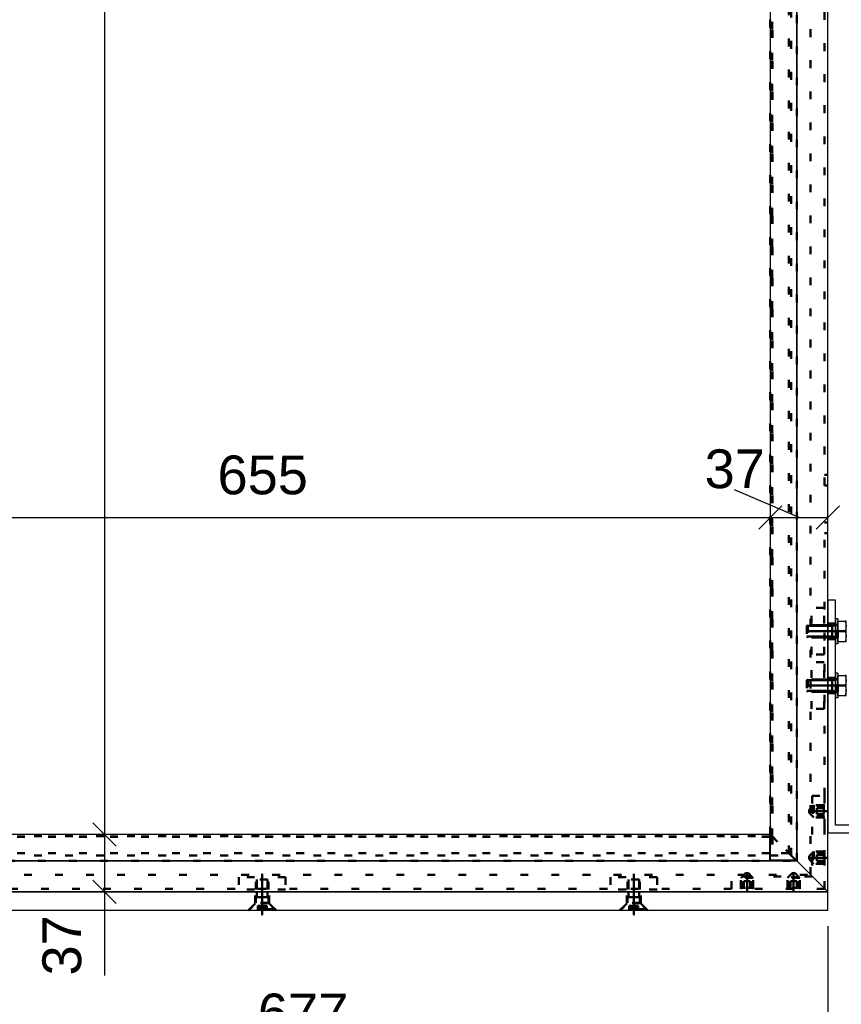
# Model space of a CAD drawing. Header units: millimetres. Extents: x -30 to 390, y -521 to -224.
# Tile 3 of 19: x 28 to 81, y -455 to -391. Entities that reach past the tile are written whole.
import ezdxf

# ---------------------------------------------------------------- set-up
doc = ezdxf.new("R2010")
doc.units = ezdxf.units.MM
doc.linetypes.add('DOT', pattern=[2, 0.5, -1.5])
doc.linetypes.add('STRICHPUNKT2', pattern=[18.5, 10, -4, 0.5, -4])
doc.layers.get('0').update_dxf_attribs({"linetype": 'CONTINUOUS'})
doc.layers.add('DIM49', color=4, linetype='CONTINUOUS')
doc.layers.add('TXT_DIM49', color=2, linetype='CONTINUOUS')
doc.layers.add('LE_ALL', color=7, linetype='CONTINUOUS', lineweight=50)
doc.styles.add('ARIAL', font='arial.ttf')

# ---------------------------------------------------------------- blocks, each defined once
blk = doc.blocks.new('1017-1 Connector 90 M8 VERT_00504', base_point=(75.235, -447.094))
at = {"layer": 'LE_ALL', "color": 3, "linetype": 'DOT'}
for p, q in [((79.035, -441.094), (79.035, -446.294)), ((79.035, -441.094), (79.835, -441.094)), ((79.835, -441.694), (79.035, -441.694)), ((79.835, -441.094), (79.835, -447.094)), ((79.835, -442.494), (79.035, -442.494)), ((79.835, -444.694), (79.035, -444.694)), ((79.835, -445.494), (79.035, -445.494)), ((73.835, -447.094), (73.835, -446.294)), ((79.035, -446.294), (73.835, -446.294)), ((74.435, -447.094), (74.435, -446.294)), ((75.235, -447.094), (75.235, -446.294)), ((77.435, -447.094), (77.435, -446.294)), ((78.235, -447.094), (78.235, -446.294))]:
    blk.add_line(p, q, dxfattribs=at)
blk = doc.blocks.new('DIN 13-M8_00506', base_point=(79.835, -445.434))
at = {"layer": 'LE_ALL', "color": 3, "linetype": 'DOT'}
for p, q in [((79.835, -441.694), (79.035, -441.694)), ((79.835, -441.754), (79.035, -441.754)), ((79.835, -442.434), (79.035, -442.434)), ((79.835, -442.494), (79.035, -442.494)), ((79.835, -444.694), (79.035, -444.694)), ((79.835, -444.754), (79.035, -444.754)), ((79.835, -445.434), (79.035, -445.434)), ((79.835, -445.494), (79.035, -445.494))]:
    blk.add_line(p, q, dxfattribs=at)
blk = doc.blocks.new('DIN 13-M8_00505')
blk.add_blockref('DIN 13-M8_00506', (79.835, -445.434))
blk = doc.blocks.new('_00508', base_point=(80.035, -445.094))
at = {"layer": 'LE_ALL', "color": 1, "linetype": 'STRICHPUNKT2'}
for p, q in [((80.035, -442.094), (78.835, -442.094)), ((80.035, -445.094), (78.835, -445.094)), ((74.835, -447.294), (74.835, -446.094)), ((77.835, -447.294), (77.835, -446.094))]:
    blk.add_line(p, q, dxfattribs=at)
blk = doc.blocks.new('_00507')
blk.add_blockref('_00508', (80.035, -445.094))
blk = doc.blocks.new('DIN 13-M8_00510', base_point=(74.495, -447.094))
at = {"layer": 'LE_ALL', "color": 3, "linetype": 'DOT'}
for p, q in [((74.435, -447.094), (74.435, -446.294)), ((74.495, -447.094), (74.495, -446.294)), ((75.175, -447.094), (75.175, -446.294)), ((75.235, -447.094), (75.235, -446.294)), ((77.435, -447.094), (77.435, -446.294)), ((77.495, -447.094), (77.495, -446.294)), ((78.175, -447.094), (78.175, -446.294)), ((78.235, -447.094), (78.235, -446.294))]:
    blk.add_line(p, q, dxfattribs=at)
blk = doc.blocks.new('DIN 13-M8_00509')
blk.add_blockref('DIN 13-M8_00510', (74.495, -447.094))
blk = doc.blocks.new('1017-1 Connector 90 M8 VERT_00503')
for name, p in [('1017-1 Connector 90 M8 VERT_00504', (75.235, -447.094)), ('DIN 13-M8_00505', (0, 0)), ('_00507', (0, 0)), ('DIN 13-M8_00509', (0, 0))]:
    blk.add_blockref(name, p)
blk = doc.blocks.new('Stelschroef met punt (ISO 4027 - DIN 914)-M8x10_00512', base_point=(79.335, -442.094))
at = {"layer": 'LE_ALL', "color": 3, "linetype": 'DOT'}
for p, q in [((79.075, -442.434), (78.835, -442.194)), ((79.075, -441.754), (79.075, -442.434)), ((79.335, -441.894), (79.335, -442.094)), ((79.335, -441.894), (79.835, -441.894)), ((79.335, -442.094), (79.335, -442.294)), ((79.335, -442.094), (79.835, -442.094)), ((79.335, -442.294), (79.835, -442.294)), ((79.835, -442.434), (79.075, -442.434))]:
    blk.add_line(p, q, dxfattribs=at)
blk.add_lwpolyline([(79.835, -441.754), (79.075, -441.754), (78.835, -441.994), (78.835, -442.194)], dxfattribs=at)
blk = doc.blocks.new('GEWINDE_00514', base_point=(79.835, -442.434))
at = {"layer": 'LE_ALL', "color": 3, "linetype": 'DOT'}
for p, q in [((79.135, -441.694), (79.135, -442.494)), ((79.775, -441.694), (79.775, -442.494)), ((79.775, -441.694), (79.835, -441.754)), ((79.835, -441.754), (79.075, -441.754)), ((79.835, -442.434), (79.075, -442.434)), ((79.135, -442.494), (79.075, -442.434)), ((79.775, -442.494), (79.135, -442.494)), ((79.775, -442.494), (79.835, -442.434))]:
    blk.add_line(p, q, dxfattribs=at)
blk.add_lwpolyline([(79.775, -441.694), (79.135, -441.694), (79.075, -441.754), (79.075, -442.434)], dxfattribs=at)
blk = doc.blocks.new('GEWINDE_00513')
blk.add_blockref('GEWINDE_00514', (79.835, -442.434))
blk = doc.blocks.new('Stelschroef met punt (ISO 4027 - DIN 914)-M8x10_00511')
for name, p in [('GEWINDE_00513', (0, 0)), ('Stelschroef met punt (ISO 4027 - DIN 914)-M8x10_00512', (79.335, -442.094))]:
    blk.add_blockref(name, p)
blk = doc.blocks.new('Stelschroef met punt (ISO 4027 - DIN 914)-M8x10_00516', base_point=(79.335, -445.094))
at = {"layer": 'LE_ALL', "color": 3, "linetype": 'DOT'}
for p, q in [((79.075, -444.754), (79.075, -445.434)), ((79.075, -445.434), (78.835, -445.194)), ((79.835, -445.434), (79.075, -445.434)), ((79.335, -444.894), (79.335, -445.094)), ((79.335, -444.894), (79.835, -444.894)), ((79.335, -445.094), (79.335, -445.294)), ((79.335, -445.094), (79.835, -445.094)), ((79.335, -445.294), (79.835, -445.294))]:
    blk.add_line(p, q, dxfattribs=at)
blk.add_lwpolyline([(79.835, -444.754), (79.075, -444.754), (78.835, -444.994), (78.835, -445.194)], dxfattribs=at)
blk = doc.blocks.new('GEWINDE_00518', base_point=(79.835, -445.434))
at = {"layer": 'LE_ALL', "color": 3, "linetype": 'DOT'}
for p, q in [((79.835, -444.754), (79.075, -444.754)), ((79.135, -444.694), (79.135, -445.494)), ((79.775, -444.694), (79.775, -445.494)), ((79.775, -444.694), (79.835, -444.754)), ((79.835, -445.434), (79.075, -445.434)), ((79.135, -445.494), (79.075, -445.434)), ((79.775, -445.494), (79.135, -445.494)), ((79.775, -445.494), (79.835, -445.434))]:
    blk.add_line(p, q, dxfattribs=at)
blk.add_lwpolyline([(79.775, -444.694), (79.135, -444.694), (79.075, -444.754), (79.075, -445.434)], dxfattribs=at)
blk = doc.blocks.new('GEWINDE_00517')
blk.add_blockref('GEWINDE_00518', (79.835, -445.434))
blk = doc.blocks.new('Stelschroef met punt (ISO 4027 - DIN 914)-M8x10_00515')
for name, p in [('Stelschroef met punt (ISO 4027 - DIN 914)-M8x10_00516', (79.335, -445.094)), ('GEWINDE_00517', (0, 0))]:
    blk.add_blockref(name, p)
blk = doc.blocks.new('Stelschroef met punt (ISO 4027 - DIN 914)-M8x10_00520', base_point=(74.835, -446.594))
at = {"layer": 'LE_ALL', "color": 3, "linetype": 'DOT'}
for p, q in [((74.495, -446.334), (74.735, -446.094)), ((75.175, -446.334), (74.495, -446.334)), ((74.495, -447.094), (74.495, -446.334)), ((74.835, -446.594), (74.635, -446.594)), ((74.635, -446.594), (74.635, -447.094)), ((74.835, -446.594), (74.835, -447.094)), ((75.035, -446.594), (74.835, -446.594)), ((75.035, -446.594), (75.035, -447.094))]:
    blk.add_line(p, q, dxfattribs=at)
blk.add_lwpolyline([(75.175, -447.094), (75.175, -446.334), (74.935, -446.094), (74.735, -446.094)], dxfattribs=at)
blk = doc.blocks.new('GEWINDE_00522', base_point=(74.495, -447.094))
at = {"layer": 'LE_ALL', "color": 3, "linetype": 'DOT'}
for p, q in [((74.435, -446.394), (74.495, -446.334)), ((75.235, -446.394), (74.435, -446.394)), ((74.435, -447.034), (74.435, -446.394)), ((74.495, -447.094), (74.495, -446.334)), ((75.175, -447.094), (75.175, -446.334)), ((75.235, -447.034), (74.435, -447.034)), ((74.435, -447.034), (74.495, -447.094)), ((75.235, -447.034), (75.175, -447.094))]:
    blk.add_line(p, q, dxfattribs=at)
blk.add_lwpolyline([(75.235, -447.034), (75.235, -446.394), (75.175, -446.334), (74.495, -446.334)], dxfattribs=at)
blk = doc.blocks.new('GEWINDE_00521')
blk.add_blockref('GEWINDE_00522', (74.495, -447.094))
blk = doc.blocks.new('Stelschroef met punt (ISO 4027 - DIN 914)-M8x10_00519')
for name, p in [('Stelschroef met punt (ISO 4027 - DIN 914)-M8x10_00520', (74.835, -446.594)), ('GEWINDE_00521', (0, 0))]:
    blk.add_blockref(name, p)
blk = doc.blocks.new('Stelschroef met punt (ISO 4027 - DIN 914)-M8x10_00524', base_point=(77.835, -446.594))
at = {"layer": 'LE_ALL', "color": 3, "linetype": 'DOT'}
for p, q in [((77.495, -446.334), (77.735, -446.094)), ((78.175, -446.334), (77.495, -446.334)), ((77.495, -447.094), (77.495, -446.334)), ((77.835, -446.594), (77.635, -446.594)), ((77.635, -446.594), (77.635, -447.094)), ((77.835, -446.594), (77.835, -447.094)), ((78.035, -446.594), (77.835, -446.594)), ((78.035, -446.594), (78.035, -447.094))]:
    blk.add_line(p, q, dxfattribs=at)
blk.add_lwpolyline([(78.175, -447.094), (78.175, -446.334), (77.935, -446.094), (77.735, -446.094)], dxfattribs=at)
blk = doc.blocks.new('GEWINDE_00526', base_point=(77.495, -447.094))
at = {"layer": 'LE_ALL', "color": 3, "linetype": 'DOT'}
for p, q in [((77.435, -446.394), (77.495, -446.334)), ((78.235, -446.394), (77.435, -446.394)), ((77.435, -447.034), (77.435, -446.394)), ((77.495, -447.094), (77.495, -446.334)), ((78.175, -447.094), (78.175, -446.334)), ((78.235, -447.034), (77.435, -447.034)), ((77.435, -447.034), (77.495, -447.094)), ((78.235, -447.034), (78.175, -447.094))]:
    blk.add_line(p, q, dxfattribs=at)
blk.add_lwpolyline([(78.235, -447.034), (78.235, -446.394), (78.175, -446.334), (77.495, -446.334)], dxfattribs=at)
blk = doc.blocks.new('GEWINDE_00525')
blk.add_blockref('GEWINDE_00526', (77.495, -447.094))
blk = doc.blocks.new('Stelschroef met punt (ISO 4027 - DIN 914)-M8x10_00523')
for name, p in [('Stelschroef met punt (ISO 4027 - DIN 914)-M8x10_00524', (77.835, -446.594)), ('GEWINDE_00525', (0, 0))]:
    blk.add_blockref(name, p)
blk = doc.blocks.new('Hoeklijn + montage_00502')
for name in ['1017-1 Connector 90 M8 VERT_00503', 'Stelschroef met punt (ISO 4027 - DIN 914)-M8x10_00511', 'Stelschroef met punt (ISO 4027 - DIN 914)-M8x10_00515', 'Stelschroef met punt (ISO 4027 - DIN 914)-M8x10_00519', 'Stelschroef met punt (ISO 4027 - DIN 914)-M8x10_00523']:
    blk.add_blockref(name, (0, 0))
blk = doc.blocks.new('Montage_00451')
blk.add_blockref('Hoeklijn + montage_00502', (0, 0))
blk = doc.blocks.new('Gelaagd glas 4.4.1_ matte folie_00554', base_point=(10.835, -312.194))
blk.add_lwpolyline([(76.335, -444.794), (76.285, -444.794)])
at = {"layer": 'LE_ALL', "color": 3, "linetype": 'DOT'}
blk.add_line((77.535, -444.794), (77.535, -312.194), dxfattribs=at)
for points in [[(76.285, -444.794), (10.885, -444.794)], [(77.535, -444.794), (76.335, -444.794)]]:
    blk.add_lwpolyline(points, dxfattribs=at)
blk = doc.blocks.new('Gelaagd glas 4.4.1_ matte folie_00553')
blk.add_blockref('Gelaagd glas 4.4.1_ matte folie_00554', (10.835, -312.194))
blk = doc.blocks.new('Glas_00552')
blk.add_blockref('Gelaagd glas 4.4.1_ matte folie_00553', (0, 0))
blk = doc.blocks.new('PV-SCHERM PROFIEL 60X37_00557', base_point=(8.235, -446.194))
for p, q in [((10.835, -443.594), (10.885, -443.594)), ((76.285, -443.594), (76.335, -443.594)), ((76.285, -443.708), (76.335, -443.708)), ((9.135, -445.294), (7.135, -447.294)), ((9.185, -445.244), (9.135, -445.294)), ((9.135, -445.294), (78.035, -445.294)), ((76.285, -444.943), (76.335, -444.943)), ((78.035, -445.294), (77.985, -445.244)), ((80.035, -447.294), (78.035, -445.294)), ((7.135, -447.294), (80.035, -447.294))]:
    blk.add_line(p, q)
for points in [[(10.835, -443.708), (10.885, -443.708)], [(10.835, -444.943), (10.885, -444.943)]]:
    blk.add_lwpolyline(points)
at = {"layer": 'LE_ALL', "color": 3, "linetype": 'DOT'}
for p, q in [((10.835, -443.594), (10.721, -443.708)), ((76.449, -443.708), (76.335, -443.594)), ((10.721, -443.708), (9.485, -444.943)), ((76.335, -443.708), (76.449, -443.708)), ((77.684, -444.943), (76.449, -443.708)), ((9.135, -445.294), (78.035, -445.294)), ((9.485, -444.943), (9.185, -445.244)), ((76.335, -444.943), (77.684, -444.943)), ((77.985, -445.244), (77.684, -444.943)), ((8.235, -446.194), (78.935, -446.194)), ((7.335, -447.094), (20.935, -447.094)), ((20.257, -447.294), (20.257, -447.094)), ((20.935, -447.094), (20.935, -447.294)), ((23.335, -447.094), (79.835, -447.094)), ((23.335, -447.094), (23.335, -447.294)), ((24.013, -447.094), (24.013, -447.294))]:
    blk.add_line(p, q, dxfattribs=at)
for points in [[(10.721, -443.708), (10.835, -443.708)], [(10.885, -443.708), (76.285, -443.708)], [(9.485, -444.943), (10.835, -444.943)], [(10.885, -444.943), (76.285, -444.943)]]:
    blk.add_lwpolyline(points, dxfattribs=at)
blk = doc.blocks.new('PV-SCHERM PROFIEL 60X37_00556')
blk.add_blockref('PV-SCHERM PROFIEL 60X37_00557', (8.235, -446.194))
blk = doc.blocks.new('PV-SCHERM PROFIEL 60X37_00561', base_point=(78.935, -446.194))
for p, q in [((80.035, -447.294), (80.035, -309.694)), ((78.035, -445.294), (78.035, -311.694)), ((77.985, -445.244), (78.035, -445.294)), ((78.035, -445.294), (80.035, -447.294))]:
    blk.add_line(p, q)
at = {"layer": 'LE_ALL', "color": 3, "linetype": 'DOT'}
for p, q in [((79.835, -421.094), (79.835, -309.894)), ((78.935, -446.194), (78.935, -310.794)), ((77.684, -444.943), (77.684, -312.044)), ((78.035, -445.294), (78.035, -311.694)), ((76.335, -443.594), (76.335, -313.394)), ((76.449, -443.708), (76.449, -313.28)), ((79.835, -420.416), (80.035, -420.416)), ((79.835, -421.094), (80.035, -421.094)), ((79.835, -447.094), (79.835, -423.494)), ((79.835, -423.494), (80.035, -423.494)), ((80.035, -424.171), (79.835, -424.171)), ((76.335, -443.594), (76.449, -443.708)), ((76.449, -443.708), (77.684, -444.943)), ((77.684, -444.943), (77.985, -445.244))]:
    blk.add_line(p, q, dxfattribs=at)
blk = doc.blocks.new('PV-SCHERM PROFIEL 60X37_00560')
blk.add_blockref('PV-SCHERM PROFIEL 60X37_00561', (78.935, -446.194))
blk = doc.blocks.new('_D16', base_point=(40.705, -421.667))
at = {"layer": 'DIM49', "color": 1}
for p, q in [((11.585, -422.417), (10.085, -423.917)), ((75.585, -423.917), (77.085, -422.417)), ((10.835, -423.167), (76.335, -423.167))]:
    blk.add_line(p, q, dxfattribs=at)
at = {"layer": 'TXT_DIM49', "style": 'ARIAL'}
blk.add_text('655', height=2.5, dxfattribs=at).set_placement((40.705, -421.667))
blk = doc.blocks.new('_D17', base_point=(72.099, -421.271))
at = {"layer": 'DIM49', "color": 1}
for p, q in [((78.185, -423.167), (74.018, -421.371)), ((77.085, -422.417), (75.585, -423.917)), ((79.285, -423.917), (80.785, -422.417)), ((76.335, -423.167), (80.035, -423.167))]:
    blk.add_line(p, q, dxfattribs=at)
at = {"layer": 'TXT_DIM49', "style": 'ARIAL'}
blk.add_text('37', height=2.5, dxfattribs=at).set_placement((72.099, -421.271))
blk = doc.blocks.new('PV-SCHERM PROFIEL 60X37_00563', base_point=(8.235, -310.794))
for name, p in [('_D17', (72.099, -421.271)), ('_D16', (40.705, -421.667))]:
    blk.add_blockref(name, p)
blk = doc.blocks.new('PV-SCHERM PROFIEL 60X37_00562')
blk.add_blockref('PV-SCHERM PROFIEL 60X37_00563', (8.235, -310.794))
blk = doc.blocks.new('GLASLAT T.B.V. PV-SCHERM_00568', base_point=(76.285, -443.714))
for q in [(10.885, -443.594), (76.285, -445.294)]:
    blk.add_line((76.285, -443.594), q)
blk.add_lwpolyline([(76.285, -445.294), (10.885, -445.294), (10.885, -443.594)])
at = {"layer": 'LE_ALL', "color": 3, "linetype": 'DOT'}
for p, q in [((76.285, -443.714), (10.885, -443.714)), ((76.285, -443.744), (10.885, -443.744))]:
    blk.add_line(p, q, dxfattribs=at)
blk = doc.blocks.new('GLASLAT T.B.V. PV-SCHERM_00567')
blk.add_blockref('GLASLAT T.B.V. PV-SCHERM_00568', (76.285, -443.714))
blk = doc.blocks.new('GLASLAT T.B.V. PV-SCHERM_00572', base_point=(76.455, -311.744))
blk.add_line((76.335, -311.744), (76.335, -445.244))
blk.add_lwpolyline([(78.035, -311.744), (78.035, -445.244), (76.335, -445.244)])
at = {"layer": 'LE_ALL', "color": 3, "linetype": 'DOT'}
for p, q in [((76.455, -311.744), (76.455, -445.244)), ((76.485, -311.744), (76.485, -445.244))]:
    blk.add_line(p, q, dxfattribs=at)
blk = doc.blocks.new('GLASLAT T.B.V. PV-SCHERM_00571')
blk.add_blockref('GLASLAT T.B.V. PV-SCHERM_00572', (76.455, -311.744))
blk = doc.blocks.new('Glaslatten_00564')
for name in ['GLASLAT T.B.V. PV-SCHERM_00571', 'GLASLAT T.B.V. PV-SCHERM_00567']:
    blk.add_blockref(name, (0, 0))
blk = doc.blocks.new('Profielen_00555')
for name in ['PV-SCHERM PROFIEL 60X37_00562', 'PV-SCHERM PROFIEL 60X37_00560', 'Glaslatten_00564', 'PV-SCHERM PROFIEL 60X37_00556']:
    blk.add_blockref(name, (0, 0))
blk = doc.blocks.new('_D29', base_point=(31.916, -382.333))
at = {"layer": 'DIM49', "color": 1}
for p, q in [((33.416, -313.394), (33.416, -443.594)), ((32.666, -442.844), (34.166, -444.344))]:
    blk.add_line(p, q, dxfattribs=at)
blk = doc.blocks.new('_D30', base_point=(31.916, -452.681))
at = {"layer": 'DIM49', "color": 1}
for p, q in [((33.416, -437.594), (33.416, -452.681)), ((32.666, -442.844), (34.166, -444.344)), ((34.166, -448.044), (32.666, -446.544))]:
    blk.add_line(p, q, dxfattribs=at)
at = {"layer": 'TXT_DIM49', "style": 'ARIAL'}
blk.add_text('37', height=2.5, rotation=90.00021, dxfattribs=at).set_placement((31.916, -452.681))
blk = doc.blocks.new('Strip 60x12_00576', base_point=(19.185, -308.959))
for name, p in [('_D29', (31.916, -382.333)), ('_D30', (31.916, -452.681))]:
    blk.add_blockref(name, p)
blk = doc.blocks.new('Strip 60x12_00575')
blk.add_blockref('Strip 60x12_00576', (19.185, -308.959))
blk = doc.blocks.new('Ophanging boven_00574')
blk.add_blockref('Strip 60x12_00575', (0, 0))
blk = doc.blocks.new('_D12', base_point=(43.305, -456.35))
at = {"layer": 'DIM49', "color": 1}
for p, q in [((80.035, -449.494), (80.035, -459.85)), ((12.335, -450.594), (12.335, -459.85)), ((13.085, -457.1), (11.585, -458.6)), ((79.285, -458.6), (80.785, -457.1)), ((12.335, -457.85), (80.035, -457.85))]:
    blk.add_line(p, q, dxfattribs=at)
at = {"layer": 'TXT_DIM49', "style": 'ARIAL'}
blk.add_text('677', height=2.5, dxfattribs=at).set_placement((43.305, -456.35))
blk = doc.blocks.new('Strip 60x12_00651', base_point=(20.085, -448.029))
for p, q in [((80.035, -447.294), (7.135, -447.294)), ((80.035, -448.494), (80.035, -447.294))]:
    blk.add_line(p, q)
blk.add_lwpolyline([(80.035, -448.494), (7.135, -448.494), (7.135, -447.294)])
at = {"layer": 'LE_ALL', "color": 3, "linetype": 'DOT'}
for p, q in [((44.035, -448.029), (44.035, -447.294)), ((67.985, -448.029), (67.985, -447.294)), ((44.035, -448.029), (43.135, -448.029)), ((44.5, -448.494), (44.035, -448.029)), ((67.985, -448.029), (67.085, -448.029)), ((68.45, -448.494), (67.985, -448.029))]:
    blk.add_line(p, q, dxfattribs=at)
for points in [[(42.67, -448.494), (43.135, -448.029), (43.135, -447.294)], [(66.62, -448.494), (67.085, -448.029), (67.085, -447.294)]]:
    blk.add_lwpolyline(points, dxfattribs=at)
blk.add_blockref('_D12', (43.305, -456.35))
blk = doc.blocks.new('_00655', base_point=(10.335, -448.744))
at = {"layer": 'LE_ALL', "color": 1, "linetype": 'STRICHPUNKT2'}
for p, q in [((10.335, -448.744), (10.335, -447.044)), ((19.635, -448.794), (19.635, -446.994)), ((43.585, -448.794), (43.585, -446.994)), ((67.535, -448.794), (67.535, -446.994))]:
    blk.add_line(p, q, dxfattribs=at)
blk = doc.blocks.new('_00654')
blk.add_blockref('_00655', (10.335, -448.744))
blk = doc.blocks.new('Strip 60x12_00650')
for name, p in [('Strip 60x12_00651', (20.085, -448.029)), ('_00654', (0, 0))]:
    blk.add_blockref(name, p)
blk = doc.blocks.new('1011 Moerblok M8_00699', base_point=(20.035, -447.138))
at = {"layer": 'LE_ALL', "color": 3, "linetype": 'DOT'}
for p, q in [((19.235, -447.138), (19.235, -446.338)), ((20.035, -447.138), (20.035, -446.338)), ((21.135, -446.338), (21.135, -447.138)), ((21.135, -447.138), (18.135, -447.138))]:
    blk.add_line(p, q, dxfattribs=at)
blk.add_lwpolyline([(21.135, -446.338), (18.135, -446.338), (18.135, -447.138)], dxfattribs=at)
blk = doc.blocks.new('DIN 13-M8_00701', base_point=(19.295, -447.138))
at = {"layer": 'LE_ALL', "color": 3, "linetype": 'DOT'}
for p, q in [((19.235, -447.138), (19.235, -446.338)), ((19.295, -447.138), (19.295, -446.338)), ((19.975, -447.138), (19.975, -446.338)), ((20.035, -447.138), (20.035, -446.338))]:
    blk.add_line(p, q, dxfattribs=at)
blk = doc.blocks.new('DIN 13-M8_00700')
blk.add_blockref('DIN 13-M8_00701', (19.295, -447.138))
blk = doc.blocks.new('_00703', base_point=(19.635, -447.338))
at = {"layer": 'LE_ALL', "color": 1, "linetype": 'STRICHPUNKT2'}
blk.add_line((19.635, -447.338), (19.635, -446.138), dxfattribs=at)
blk = doc.blocks.new('_00702')
blk.add_blockref('_00703', (19.635, -447.338))
blk = doc.blocks.new('1011 Moerblok M8_00698')
for name, p in [('_00702', (0, 0)), ('1011 Moerblok M8_00699', (20.035, -447.138)), ('DIN 13-M8_00700', (0, 0))]:
    blk.add_blockref(name, p)
blk = doc.blocks.new('Verzonken kopbout (DIN 7991_ISO 10642)-M8x20_00705', base_point=(19.295, -447.623))
at = {"layer": 'LE_ALL', "color": 3, "linetype": 'DOT'}
for p, q in [((19.295, -446.494), (19.295, -447.294)), ((19.975, -446.494), (19.295, -446.494)), ((19.975, -446.494), (19.975, -447.294)), ((19.295, -447.294), (19.295, -447.623)), ((19.975, -447.294), (19.975, -447.623)), ((18.835, -448.398), (19.235, -447.998)), ((19.235, -447.623), (19.235, -447.998)), ((20.035, -447.623), (19.235, -447.623)), ((19.295, -447.623), (19.975, -447.623)), ((20.035, -447.623), (20.035, -447.998)), ((18.835, -448.398), (18.835, -448.494)), ((20.435, -448.398), (18.835, -448.398)), ((19.346, -448.194), (19.346, -448.494)), ((19.49, -448.194), (19.49, -448.494)), ((19.779, -448.194), (19.779, -448.494)), ((19.923, -448.194), (19.923, -448.494)), ((20.435, -448.398), (20.435, -448.494))]:
    blk.add_line(p, q, dxfattribs=at)
for points in [[(20.435, -448.398), (20.035, -447.998), (19.235, -447.998)], [(19.923, -448.194), (19.779, -448.194), (19.49, -448.194), (19.346, -448.194)]]:
    blk.add_lwpolyline(points, dxfattribs=at)
blk = doc.blocks.new('Verzonken kopbout (DIN 7991_ISO 10642)-M8x20_00704')
blk.add_blockref('Verzonken kopbout (DIN 7991_ISO 10642)-M8x20_00705', (19.295, -447.623))
blk = doc.blocks.new('Montage_00697')
for name in ['1011 Moerblok M8_00698', 'Verzonken kopbout (DIN 7991_ISO 10642)-M8x20_00704']:
    blk.add_blockref(name, (0, 0))
blk = doc.blocks.new('1011 Moerblok M8_00708', base_point=(43.985, -447.138))
at = {"layer": 'LE_ALL', "color": 3, "linetype": 'DOT'}
for p, q in [((43.185, -447.138), (43.185, -446.338)), ((43.985, -447.138), (43.985, -446.338)), ((45.085, -446.338), (45.085, -447.138)), ((45.085, -447.138), (42.085, -447.138))]:
    blk.add_line(p, q, dxfattribs=at)
blk.add_lwpolyline([(45.085, -446.338), (42.085, -446.338), (42.085, -447.138)], dxfattribs=at)
blk = doc.blocks.new('DIN 13-M8_00710', base_point=(43.245, -447.138))
at = {"layer": 'LE_ALL', "color": 3, "linetype": 'DOT'}
for p, q in [((43.185, -447.138), (43.185, -446.338)), ((43.245, -447.138), (43.245, -446.338)), ((43.925, -447.138), (43.925, -446.338)), ((43.985, -447.138), (43.985, -446.338))]:
    blk.add_line(p, q, dxfattribs=at)
blk = doc.blocks.new('DIN 13-M8_00709')
blk.add_blockref('DIN 13-M8_00710', (43.245, -447.138))
blk = doc.blocks.new('_00712', base_point=(43.585, -447.338))
at = {"layer": 'LE_ALL', "color": 1, "linetype": 'STRICHPUNKT2'}
blk.add_line((43.585, -447.338), (43.585, -446.138), dxfattribs=at)
blk = doc.blocks.new('_00711')
blk.add_blockref('_00712', (43.585, -447.338))
blk = doc.blocks.new('1011 Moerblok M8_00707')
for name, p in [('_00711', (0, 0)), ('1011 Moerblok M8_00708', (43.985, -447.138)), ('DIN 13-M8_00709', (0, 0))]:
    blk.add_blockref(name, p)
blk = doc.blocks.new('Verzonken kopbout (DIN 7991_ISO 10642)-M8x20_00714', base_point=(43.245, -447.623))
at = {"layer": 'LE_ALL', "color": 3, "linetype": 'DOT'}
for p, q in [((43.245, -446.494), (43.245, -447.294)), ((43.925, -446.494), (43.245, -446.494)), ((43.925, -446.494), (43.925, -447.294)), ((43.245, -447.294), (43.245, -447.623)), ((43.925, -447.294), (43.925, -447.623)), ((42.785, -448.398), (43.185, -447.998)), ((43.185, -447.623), (43.185, -447.998)), ((43.985, -447.623), (43.185, -447.623)), ((43.245, -447.623), (43.925, -447.623)), ((43.985, -447.623), (43.985, -447.998)), ((42.785, -448.398), (42.785, -448.494)), ((44.385, -448.398), (42.785, -448.398)), ((43.296, -448.194), (43.296, -448.494)), ((43.44, -448.194), (43.44, -448.494)), ((43.729, -448.194), (43.729, -448.494)), ((43.874, -448.194), (43.874, -448.494)), ((44.385, -448.398), (44.385, -448.494))]:
    blk.add_line(p, q, dxfattribs=at)
for points in [[(44.385, -448.398), (43.985, -447.998), (43.185, -447.998)], [(43.874, -448.194), (43.729, -448.194), (43.44, -448.194), (43.296, -448.194)]]:
    blk.add_lwpolyline(points, dxfattribs=at)
blk = doc.blocks.new('Verzonken kopbout (DIN 7991_ISO 10642)-M8x20_00713')
blk.add_blockref('Verzonken kopbout (DIN 7991_ISO 10642)-M8x20_00714', (43.245, -447.623))
blk = doc.blocks.new('Montage_00706')
for name in ['1011 Moerblok M8_00707', 'Verzonken kopbout (DIN 7991_ISO 10642)-M8x20_00713']:
    blk.add_blockref(name, (0, 0))
blk = doc.blocks.new('1011 Moerblok M8_00717', base_point=(67.935, -447.138))
at = {"layer": 'LE_ALL', "color": 3, "linetype": 'DOT'}
for p, q in [((67.135, -447.138), (67.135, -446.338)), ((67.935, -447.138), (67.935, -446.338)), ((69.035, -446.338), (69.035, -447.138)), ((69.035, -447.138), (66.035, -447.138))]:
    blk.add_line(p, q, dxfattribs=at)
blk.add_lwpolyline([(69.035, -446.338), (66.035, -446.338), (66.035, -447.138)], dxfattribs=at)
blk = doc.blocks.new('DIN 13-M8_00719', base_point=(67.195, -447.138))
at = {"layer": 'LE_ALL', "color": 3, "linetype": 'DOT'}
for p, q in [((67.135, -447.138), (67.135, -446.338)), ((67.195, -447.138), (67.195, -446.338)), ((67.875, -447.138), (67.875, -446.338)), ((67.935, -447.138), (67.935, -446.338))]:
    blk.add_line(p, q, dxfattribs=at)
blk = doc.blocks.new('DIN 13-M8_00718')
blk.add_blockref('DIN 13-M8_00719', (67.195, -447.138))
blk = doc.blocks.new('_00721', base_point=(67.535, -447.338))
at = {"layer": 'LE_ALL', "color": 1, "linetype": 'STRICHPUNKT2'}
blk.add_line((67.535, -447.338), (67.535, -446.138), dxfattribs=at)
blk = doc.blocks.new('_00720')
blk.add_blockref('_00721', (67.535, -447.338))
blk = doc.blocks.new('1011 Moerblok M8_00716')
for name, p in [('_00720', (0, 0)), ('1011 Moerblok M8_00717', (67.935, -447.138)), ('DIN 13-M8_00718', (0, 0))]:
    blk.add_blockref(name, p)
blk = doc.blocks.new('Verzonken kopbout (DIN 7991_ISO 10642)-M8x20_00723', base_point=(67.195, -447.623))
at = {"layer": 'LE_ALL', "color": 3, "linetype": 'DOT'}
for p, q in [((67.195, -446.494), (67.195, -447.294)), ((67.875, -446.494), (67.195, -446.494)), ((67.875, -446.494), (67.875, -447.294)), ((67.195, -447.294), (67.195, -447.623)), ((67.875, -447.294), (67.875, -447.623)), ((66.735, -448.398), (67.135, -447.998)), ((67.135, -447.623), (67.135, -447.998)), ((67.935, -447.623), (67.135, -447.623)), ((67.195, -447.623), (67.875, -447.623)), ((67.935, -447.623), (67.935, -447.998)), ((66.735, -448.398), (66.735, -448.494)), ((68.335, -448.398), (66.735, -448.398)), ((67.246, -448.194), (67.246, -448.494)), ((67.39, -448.194), (67.39, -448.494)), ((67.679, -448.194), (67.679, -448.494)), ((67.824, -448.194), (67.824, -448.494)), ((68.335, -448.398), (68.335, -448.494))]:
    blk.add_line(p, q, dxfattribs=at)
for points in [[(68.335, -448.398), (67.935, -447.998), (67.135, -447.998)], [(67.824, -448.194), (67.679, -448.194), (67.39, -448.194), (67.246, -448.194)]]:
    blk.add_lwpolyline(points, dxfattribs=at)
blk = doc.blocks.new('Verzonken kopbout (DIN 7991_ISO 10642)-M8x20_00722')
blk.add_blockref('Verzonken kopbout (DIN 7991_ISO 10642)-M8x20_00723', (67.195, -447.623))
blk = doc.blocks.new('Montage_00715')
for name in ['1011 Moerblok M8_00716', 'Verzonken kopbout (DIN 7991_ISO 10642)-M8x20_00722']:
    blk.add_blockref(name, (0, 0))
blk = doc.blocks.new('Montage_00696')
for name in ['Montage_00697', 'Montage_00706', 'Montage_00715']:
    blk.add_blockref(name, (0, 0))
blk = doc.blocks.new('Ophanging onder_00649')
for name in ['Strip 60x12_00650', 'Montage_00696']:
    blk.add_blockref(name, (0, 0))
blk = doc.blocks.new('Muurophanging_00573')
for name in ['Ophanging boven_00574', 'Ophanging onder_00649']:
    blk.add_blockref(name, (0, 0))
blk = doc.blocks.new('_D19', base_point=(90.559, -438.873))
at = {"layer": 'DIM49', "color": 1}
for p, q in [((92.809, -429.244), (91.309, -427.744)), ((81.535, -428.494), (94.059, -428.494)), ((92.059, -443.494), (92.059, -428.494)), ((91.309, -442.744), (92.809, -444.244)), ((86.035, -443.494), (94.059, -443.494))]:
    blk.add_line(p, q, dxfattribs=at)
at = {"layer": 'TXT_DIM49', "style": 'ARIAL'}
blk.add_text('150', height=2.5, rotation=90.00021, dxfattribs=at).set_placement((90.559, -438.873))
blk = doc.blocks.new('Hoeklijn 150x50x5_00766', base_point=(80.035, -430.994))
blk.add_lwpolyline([(80.035, -428.494), (80.035, -443.494), (85.035, -443.494), (85.035, -442.994), (80.535, -442.994), (80.535, -428.494)], close=True)
at = {"layer": 'LE_ALL', "color": 3, "linetype": 'DOT'}
for p, q in [((80.035, -429.994), (80.535, -429.994)), ((80.035, -430.994), (80.535, -430.994)), ((80.035, -433.494), (80.535, -433.494)), ((80.035, -434.494), (80.535, -434.494)), ((82.385, -442.994), (82.385, -443.494)), ((84.285, -442.994), (84.285, -443.494))]:
    blk.add_line(p, q, dxfattribs=at)
blk.add_blockref('_D19', (90.559, -438.873))
blk = doc.blocks.new('_00768', base_point=(83.335, -442.694))
at = {"layer": 'LE_ALL', "color": 1, "linetype": 'STRICHPUNKT2'}
for p, q in [((79.785, -430.494), (80.785, -430.494)), ((79.785, -433.994), (80.785, -433.994)), ((83.335, -442.694), (83.335, -443.794))]:
    blk.add_line(p, q, dxfattribs=at)
blk = doc.blocks.new('_00767')
blk.add_blockref('_00768', (83.335, -442.694))
blk = doc.blocks.new('Hoeklijn 150x50x5_00765')
for name, p in [('Hoeklijn 150x50x5_00766', (80.035, -430.994)), ('_00767', (0, 0))]:
    blk.add_blockref(name, p)
blk = doc.blocks.new('1011 Moerblok M8_00772', base_point=(78.995, -430.894))
at = {"layer": 'LE_ALL', "color": 3, "linetype": 'DOT'}
for p, q in [((78.995, -431.994), (78.995, -428.994)), ((78.995, -430.094), (79.795, -430.094)), ((78.995, -430.894), (79.795, -430.894)), ((79.795, -431.994), (78.995, -431.994))]:
    blk.add_line(p, q, dxfattribs=at)
blk.add_lwpolyline([(79.795, -431.994), (79.795, -428.994), (78.995, -428.994)], dxfattribs=at)
blk = doc.blocks.new('DIN 13-M8_00774', base_point=(78.995, -430.154))
at = {"layer": 'LE_ALL', "color": 3, "linetype": 'DOT'}
for p, q in [((78.995, -430.094), (79.795, -430.094)), ((78.995, -430.154), (79.795, -430.154)), ((78.995, -430.834), (79.795, -430.834)), ((78.995, -430.894), (79.795, -430.894))]:
    blk.add_line(p, q, dxfattribs=at)
blk = doc.blocks.new('DIN 13-M8_00773')
blk.add_blockref('DIN 13-M8_00774', (78.995, -430.154))
blk = doc.blocks.new('_00776', base_point=(78.795, -430.494))
at = {"layer": 'LE_ALL', "color": 1, "linetype": 'STRICHPUNKT2'}
blk.add_line((78.795, -430.494), (79.995, -430.494), dxfattribs=at)
blk = doc.blocks.new('_00775')
blk.add_blockref('_00776', (78.795, -430.494))
blk = doc.blocks.new('1011 Moerblok M8_00771')
for name, p in [('1011 Moerblok M8_00772', (78.995, -430.894)), ('DIN 13-M8_00773', (0, 0)), ('_00775', (0, 0))]:
    blk.add_blockref(name, p)
blk = doc.blocks.new('Sluitring (DIN 125)-M8_00778', base_point=(80.535, -430.074))
for p, q in [((80.535, -429.694), (80.535, -431.294)), ((80.695, -429.694), (80.535, -429.694)), ((80.695, -429.694), (80.695, -431.294)), ((80.695, -431.294), (80.535, -431.294))]:
    blk.add_line(p, q)
at = {"layer": 'LE_ALL', "color": 3, "linetype": 'DOT'}
for p, q in [((80.535, -430.074), (80.695, -430.074)), ((80.535, -430.914), (80.695, -430.914))]:
    blk.add_line(p, q, dxfattribs=at)
blk = doc.blocks.new('Sluitring (DIN 125)-M8_00777')
blk.add_blockref('Sluitring (DIN 125)-M8_00778', (80.535, -430.074))
blk = doc.blocks.new('Zeskant tapbout-M8x20 (DIN 933)_00780', base_point=(80.695, -430.894))
for p, q in [((81.225, -430.819), (81.225, -430.169)), ((80.695, -430.494), (81.167, -430.494)), ((80.695, -431.144), (80.695, -430.494)), ((81.225, -431.144), (81.225, -430.819)), ((80.695, -431.144), (81.167, -431.144)), ((81.167, -431.144), (81.225, -431.144))]:
    blk.add_line(p, q)
for points in [[(80.695, -430.494), (80.695, -429.844), (81.167, -429.844)], [(81.225, -430.169), (81.225, -429.844), (81.167, -429.844), (81.211, -430.012), (81.225, -430.169), (81.211, -430.325), (81.167, -430.494)], [(81.167, -430.494), (81.211, -430.662), (81.225, -430.819)], [(81.225, -430.819), (81.211, -430.975), (81.167, -431.144)]]:
    blk.add_lwpolyline(points)
at = {"layer": 'LE_ALL', "color": 3, "linetype": 'DOT'}
for p, q in [((78.695, -430.154), (80.32, -430.154)), ((80.32, -430.834), (80.32, -430.154)), ((80.655, -430.094), (80.695, -430.094)), ((80.695, -430.894), (80.695, -430.094)), ((80.655, -430.894), (80.32, -430.834)), ((80.655, -430.894), (80.695, -430.894)), ((80.695, -430.494), (81.167, -430.494))]:
    blk.add_line(p, q, dxfattribs=at)
for points in [[(78.695, -430.154), (78.695, -430.834), (80.32, -430.834)], [(80.655, -430.894), (80.655, -430.094), (80.32, -430.154)]]:
    blk.add_lwpolyline(points, dxfattribs=at)
blk = doc.blocks.new('GEWINDE_00782', base_point=(78.755, -430.094))
at = {"layer": 'LE_ALL', "color": 3, "linetype": 'DOT'}
for p, q in [((80.035, -430.154), (78.695, -430.154)), ((78.755, -430.094), (78.755, -430.894)), ((80.035, -430.094), (78.755, -430.094)), ((80.32, -430.154), (80.035, -430.154)), ((80.535, -430.115), (80.32, -430.154)), ((80.32, -430.154), (80.32, -430.834)), ((80.655, -430.094), (80.535, -430.115)), ((78.755, -430.894), (78.695, -430.834)), ((80.035, -430.834), (78.695, -430.834)), ((80.035, -430.894), (78.755, -430.894)), ((80.32, -430.834), (80.035, -430.834)), ((80.535, -430.872), (80.32, -430.834)), ((80.655, -430.894), (80.535, -430.872))]:
    blk.add_line(p, q, dxfattribs=at)
for points in [[(78.755, -430.094), (78.695, -430.154), (78.695, -430.834)], [(80.655, -430.094), (80.535, -430.094), (80.035, -430.094)], [(80.655, -430.894), (80.535, -430.894), (80.035, -430.894)]]:
    blk.add_lwpolyline(points, dxfattribs=at)
blk = doc.blocks.new('GEWINDE_00781')
blk.add_blockref('GEWINDE_00782', (78.755, -430.094))
blk = doc.blocks.new('Zeskant tapbout-M8x20 (DIN 933)_00779')
for name, p in [('Zeskant tapbout-M8x20 (DIN 933)_00780', (80.695, -430.894)), ('GEWINDE_00781', (0, 0))]:
    blk.add_blockref(name, p)
blk = doc.blocks.new('Montage scherm_00769')
for name in ['1011 Moerblok M8_00771', 'Zeskant tapbout-M8x20 (DIN 933)_00779', 'Sluitring (DIN 125)-M8_00777']:
    blk.add_blockref(name, (0, 0))
blk = doc.blocks.new('1011 Moerblok M8_00786', base_point=(78.995, -434.394))
at = {"layer": 'LE_ALL', "color": 3, "linetype": 'DOT'}
for p, q in [((78.995, -435.494), (78.995, -432.494)), ((78.995, -433.594), (79.795, -433.594)), ((78.995, -434.394), (79.795, -434.394)), ((79.795, -435.494), (78.995, -435.494))]:
    blk.add_line(p, q, dxfattribs=at)
blk.add_lwpolyline([(79.795, -435.494), (79.795, -432.494), (78.995, -432.494)], dxfattribs=at)
blk = doc.blocks.new('DIN 13-M8_00788', base_point=(78.995, -433.654))
at = {"layer": 'LE_ALL', "color": 3, "linetype": 'DOT'}
for p, q in [((78.995, -433.594), (79.795, -433.594)), ((78.995, -433.654), (79.795, -433.654)), ((78.995, -434.334), (79.795, -434.334)), ((78.995, -434.394), (79.795, -434.394))]:
    blk.add_line(p, q, dxfattribs=at)
blk = doc.blocks.new('DIN 13-M8_00787')
blk.add_blockref('DIN 13-M8_00788', (78.995, -433.654))
blk = doc.blocks.new('_00790', base_point=(78.795, -433.994))
at = {"layer": 'LE_ALL', "color": 1, "linetype": 'STRICHPUNKT2'}
blk.add_line((78.795, -433.994), (79.995, -433.994), dxfattribs=at)
blk = doc.blocks.new('_00789')
blk.add_blockref('_00790', (78.795, -433.994))
blk = doc.blocks.new('1011 Moerblok M8_00785')
for name, p in [('1011 Moerblok M8_00786', (78.995, -434.394)), ('_00789', (0, 0)), ('DIN 13-M8_00787', (0, 0))]:
    blk.add_blockref(name, p)
blk = doc.blocks.new('Sluitring (DIN 125)-M8_00792', base_point=(80.535, -433.574))
for p, q in [((80.535, -433.194), (80.535, -434.794)), ((80.695, -433.194), (80.535, -433.194)), ((80.695, -433.194), (80.695, -434.794)), ((80.695, -434.794), (80.535, -434.794))]:
    blk.add_line(p, q)
at = {"layer": 'LE_ALL', "color": 3, "linetype": 'DOT'}
for p, q in [((80.535, -433.574), (80.695, -433.574)), ((80.535, -434.414), (80.695, -434.414))]:
    blk.add_line(p, q, dxfattribs=at)
blk = doc.blocks.new('Sluitring (DIN 125)-M8_00791')
blk.add_blockref('Sluitring (DIN 125)-M8_00792', (80.535, -433.574))
blk = doc.blocks.new('Zeskant tapbout-M8x20 (DIN 933)_00794', base_point=(80.695, -434.394))
for p, q in [((80.695, -433.994), (81.167, -433.994)), ((80.695, -434.644), (80.695, -433.994)), ((81.225, -434.319), (81.225, -433.669)), ((80.695, -434.644), (81.167, -434.644)), ((81.167, -434.644), (81.225, -434.644)), ((81.225, -434.644), (81.225, -434.319))]:
    blk.add_line(p, q)
for points in [[(80.695, -433.994), (80.695, -433.344), (81.167, -433.344)], [(81.225, -433.669), (81.225, -433.344), (81.167, -433.344), (81.211, -433.512), (81.225, -433.669), (81.211, -433.825), (81.167, -433.994)], [(81.167, -433.994), (81.211, -434.162), (81.225, -434.319)], [(81.225, -434.319), (81.211, -434.475), (81.167, -434.644)]]:
    blk.add_lwpolyline(points)
at = {"layer": 'LE_ALL', "color": 3, "linetype": 'DOT'}
for p, q in [((78.695, -433.654), (80.32, -433.654)), ((80.32, -434.334), (80.32, -433.654)), ((80.655, -433.594), (80.695, -433.594)), ((80.695, -434.394), (80.695, -433.594)), ((80.695, -433.994), (81.167, -433.994)), ((80.655, -434.394), (80.32, -434.334)), ((80.655, -434.394), (80.695, -434.394))]:
    blk.add_line(p, q, dxfattribs=at)
for points in [[(78.695, -433.654), (78.695, -434.334), (80.32, -434.334)], [(80.655, -434.394), (80.655, -433.594), (80.32, -433.654)]]:
    blk.add_lwpolyline(points, dxfattribs=at)
blk = doc.blocks.new('GEWINDE_00796', base_point=(78.755, -433.594))
at = {"layer": 'LE_ALL', "color": 3, "linetype": 'DOT'}
for p, q in [((80.035, -433.654), (78.695, -433.654)), ((78.755, -433.594), (78.755, -434.394)), ((80.035, -433.594), (78.755, -433.594)), ((80.32, -433.654), (80.035, -433.654)), ((80.535, -433.615), (80.32, -433.654)), ((80.32, -433.654), (80.32, -434.334)), ((80.655, -433.594), (80.535, -433.615)), ((78.755, -434.394), (78.695, -434.334)), ((80.035, -434.334), (78.695, -434.334)), ((80.035, -434.394), (78.755, -434.394)), ((80.32, -434.334), (80.035, -434.334)), ((80.535, -434.372), (80.32, -434.334)), ((80.655, -434.394), (80.535, -434.372))]:
    blk.add_line(p, q, dxfattribs=at)
for points in [[(78.755, -433.594), (78.695, -433.654), (78.695, -434.334)], [(80.655, -433.594), (80.535, -433.594), (80.035, -433.594)], [(80.655, -434.394), (80.535, -434.394), (80.035, -434.394)]]:
    blk.add_lwpolyline(points, dxfattribs=at)
blk = doc.blocks.new('GEWINDE_00795')
blk.add_blockref('GEWINDE_00796', (78.755, -433.594))
blk = doc.blocks.new('Zeskant tapbout-M8x20 (DIN 933)_00793')
for name, p in [('Zeskant tapbout-M8x20 (DIN 933)_00794', (80.695, -434.394)), ('GEWINDE_00795', (0, 0))]:
    blk.add_blockref(name, p)
blk = doc.blocks.new('Montage scherm_00783')
for name in ['1011 Moerblok M8_00785', 'Zeskant tapbout-M8x20 (DIN 933)_00793', 'Sluitring (DIN 125)-M8_00791']:
    blk.add_blockref(name, (0, 0))
blk = doc.blocks.new('Doorvoertule Eriks CR55_00798', base_point=(82.485, -441.694))
for p, q in [((84.485, -441.694), (82.185, -441.694)), ((82.485, -441.694), (82.485, -442.194)), ((84.185, -441.694), (84.185, -442.194)), ((84.085, -442.594), (82.585, -442.594))]:
    blk.add_line(p, q)
for points in [[(84.085, -441.294), (82.585, -441.294, 0.414214), (82.185, -441.694)], [(84.485, -442.194), (82.185, -442.194, 0.414214), (82.585, -442.594)]]:
    blk.add_lwpolyline(points, format="xyb")
for centre, start, end in [((84.085, -441.694), 0, 90), ((84.085, -442.194), -90, 0)]:
    blk.add_arc(centre, 0.4, start, end)
at = {"layer": 'LE_ALL', "color": 3, "linetype": 'DOT'}
for p, q in [((82.485, -441.694), (84.185, -441.694)), ((82.685, -442.594), (82.685, -441.294)), ((83.985, -442.594), (83.985, -441.294)), ((82.485, -442.194), (84.185, -442.194))]:
    blk.add_line(p, q, dxfattribs=at)
blk = doc.blocks.new('Doorvoertule Eriks CR55_00797')
blk.add_blockref('Doorvoertule Eriks CR55_00798', (82.485, -441.694))
blk = doc.blocks.new('Doorvoertule Eriks CR55_00800', base_point=(82.485, -442.994))
for p, q in [((84.485, -442.994), (82.185, -442.994)), ((84.085, -443.894), (82.585, -443.894))]:
    blk.add_line(p, q)
for points in [[(84.085, -442.594), (82.585, -442.594, 0.414214), (82.185, -442.994)], [(84.485, -443.494), (82.185, -443.494, 0.414214), (82.585, -443.894)]]:
    blk.add_lwpolyline(points, format="xyb")
for centre, start, end in [((84.085, -442.994), 0, 90), ((84.085, -443.494), -90, 0)]:
    blk.add_arc(centre, 0.4, start, end)
at = {"layer": 'LE_ALL', "color": 3, "linetype": 'DOT'}
for p, q in [((82.685, -443.894), (82.685, -442.594)), ((83.985, -443.894), (83.985, -442.594)), ((82.485, -442.994), (84.185, -442.994)), ((82.485, -442.994), (82.485, -443.494)), ((82.485, -443.494), (84.185, -443.494)), ((84.185, -442.994), (84.185, -443.494))]:
    blk.add_line(p, q, dxfattribs=at)
blk = doc.blocks.new('Doorvoertule Eriks CR55_00799')
blk.add_blockref('Doorvoertule Eriks CR55_00800', (82.485, -442.994))
blk = doc.blocks.new('deel aan scherm_00764')
for name in ['Hoeklijn 150x50x5_00765', 'Montage scherm_00769', 'Montage scherm_00783', 'Doorvoertule Eriks CR55_00797', 'Doorvoertule Eriks CR55_00799']:
    blk.add_blockref(name, (0, 0))
blk = doc.blocks.new('Koppeling draaibaar windscherm_00724')
blk.add_blockref('deel aan scherm_00764', (0, 0))
blk = doc.blocks.new('Privacyscherm 60-37_00450')
for name in ['Muurophanging_00573', 'Glas_00552', 'Profielen_00555', 'Montage_00451', 'Koppeling draaibaar windscherm_00724']:
    blk.add_blockref(name, (0, 0))
blk = doc.blocks.new('_A3D0024_00449')
blk.add_blockref('Privacyscherm 60-37_00450', (0, 0))
blk = doc.blocks.new('_ANS0024_00448')
blk.add_blockref('_A3D0024_00449', (0, 0))

msp = doc.modelspace()

# ---------------------------------------------------------------- block references
msp.add_blockref('_ANS0024_00448', (0, 0))

doc.saveas('drawing.dxf')
